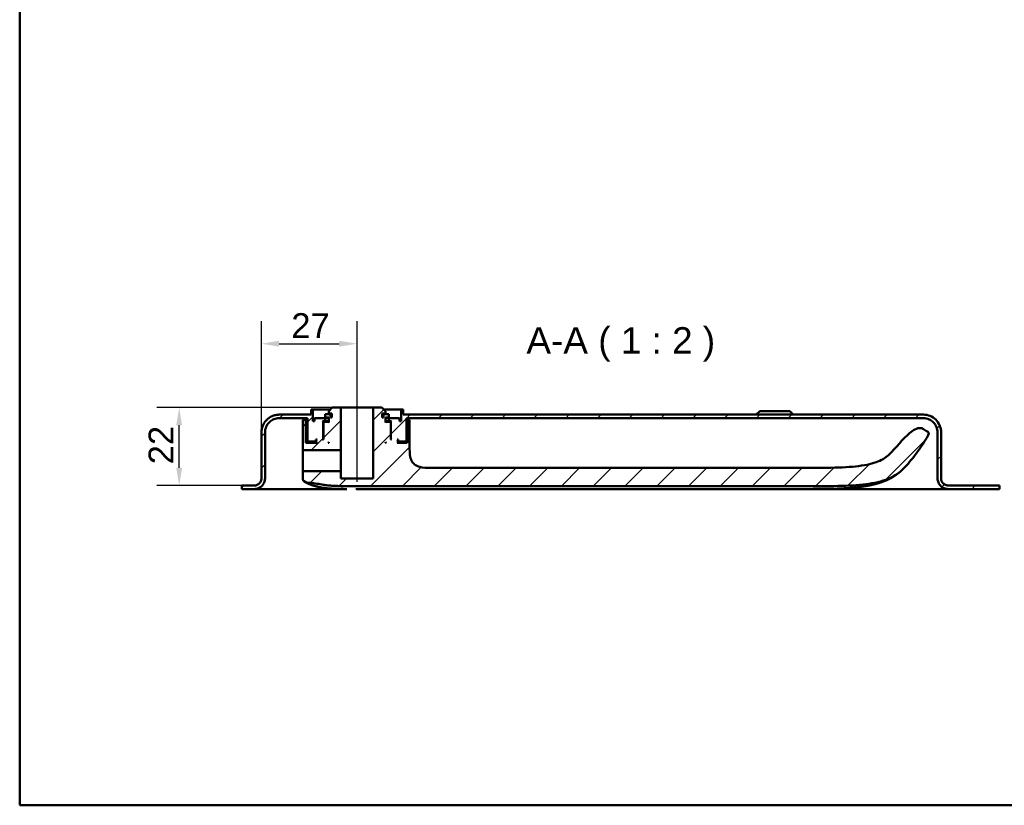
# Model space of a CAD drawing. Header units: millimetres. Extents: x 20 to 833, y 20 to 574.
# Tile 1 of 10: x 20 to 298, y 20 to 242. Entities that reach past the tile are written whole.
import ezdxf

# ---------------------------------------------------------------- set-up
doc = ezdxf.new("R2010")
doc.units = ezdxf.units.MM
doc.header["$LTSCALE"] = 2
for name, color, linetype, lineweight in [('Bemaßungen(DIN)', 7, 'Continuous', 25), ('Mittellinie(DIN)', 7, 'Continuous', 25), ('Sichtbare Kanten(DIN)', 7, 'Continuous', 50), ('Skizziergeometrie(DIN)', 7, 'Continuous', 50), ('Symbole(DIN)', 7, 'Continuous', 25)]:
    doc.layers.add(name, color=color, linetype=linetype, lineweight=lineweight)
doc.layers.add('Schraffur', color=179, linetype='Continuous', lineweight=9, true_color=0x1e1e47)
doc.styles.add('Aktuell-DINGroßer Text', font='arial.ttf')
doc.styles.add('STANDARD-DIN~0', font='arial.ttf')
doc.dimstyles.new('CAD-LAN', dxfattribs={"dimscale": 2, "dimtxt": 3.5, "dimasz": 2.5, "dimexe": 3.175, "dimexo": 0, "dimgap": 0.8, "dimtad": 1, "dimrnd": 1e-08, "dimtxsty": 'STANDARD-DIN~0', "dimcen": 0.09, "dimdle": 10, "dimclrd": 250, "dimclre": 250, "dimclrt": 250, "dimadec": 0, "dimazin": 2, "dimtfac": 1, "dimtmove": 0, "dimatfit": 3, "dimfxl": 1, "dimtolj": 1, "dimtzin": 0, "dimlwd": 25, "dimlwe": 25, "dimarcsym": 0})

# ---------------------------------------------------------------- blocks, each defined once
blk = doc.blocks.new('Ränder Standardrahmen')
at = {"layer": 'Skizziergeometrie(DIN)', "flags": 128}
blk.add_lwpolyline([(10, 10), (10, 287), (410, 287), (410, 10), (10, 10)], dxfattribs=at)
blk = doc.blocks.new('*D24')
at = {"layer": 'Bemaßungen(DIN)', "color": 250, "linetype": 'Continuous', "lineweight": 25, "true_color": 0x3f3f3f, "transparency": 16777216}
for p, q in [((88.3, 125.34), (88.3, 156.73)), ((115.3, 137.34), (115.3, 156.73)), ((93.3, 150.38), (110.3, 150.38))]:
    blk.add_line(p, q, dxfattribs=at)
at = {"layer": 'Bemaßungen(DIN)', "color": 250, "linetype": 'Continuous', "true_color": 0x3f3f3f, "transparency": 16777216}
for points in [[(93.3, 151.22), (93.3, 149.55), (88.3, 150.38)], [(110.3, 151.22), (110.3, 149.55), (115.3, 150.38)]]:
    blk.add_solid(points, dxfattribs=at)
at = {"layer": 'Defpoints', "color": 0, "linetype": 'Continuous', "transparency": 16777216}
for p in [(115.3, 150.38), (115.3, 137.34), (88.3, 125.34)]:
    blk.add_point(p, dxfattribs=at)
at = {"layer": 'Bemaßungen(DIN)', "color": 250, "linetype": 'Continuous', "lineweight": 25, "true_color": 0x3f3f3f, "transparency": 16777216, "insert": (96.73, 159.01), "char_height": 7, "attachment_point": 1, "style": 'STANDARD-DIN~0'}
blk.add_mtext('\\A1;27', dxfattribs=at)
blk = doc.blocks.new('*D25')
at = {"layer": 'Bemaßungen(DIN)', "color": 250, "linetype": 'Continuous', "lineweight": 25, "true_color": 0x3f3f3f, "transparency": 16777216}
for p, q in [((108.3, 132.34), (58.7, 132.34)), ((65.05, 115.34), (65.05, 127.34)), ((83.8, 110.34), (58.7, 110.34))]:
    blk.add_line(p, q, dxfattribs=at)
at = {"layer": 'Bemaßungen(DIN)', "color": 250, "linetype": 'Continuous', "true_color": 0x3f3f3f, "transparency": 16777216}
for points in [[(64.22, 127.34), (65.89, 127.34), (65.05, 132.34)], [(64.22, 115.34), (65.89, 115.34), (65.05, 110.34)]]:
    blk.add_solid(points, dxfattribs=at)
at = {"layer": 'Defpoints', "color": 0, "linetype": 'Continuous', "transparency": 16777216}
for p in [(65.05, 132.34), (108.3, 132.34), (83.8, 110.34)]:
    blk.add_point(p, dxfattribs=at)
at = {"layer": 'Bemaßungen(DIN)', "color": 250, "linetype": 'Continuous', "lineweight": 25, "true_color": 0x3f3f3f, "transparency": 16777216, "insert": (56.42, 116.31), "char_height": 7, "attachment_point": 1, "rotation": 90, "style": 'STANDARD-DIN~0'}
blk.add_mtext('\\A1;22', dxfattribs=at)

msp = doc.modelspace()

# ---------------------------------------------------------------- hatches: boundary and pattern name
at = {"layer": 'Schraffur'}
h = msp.add_hatch(dxfattribs=at)
h.set_pattern_fill('ANSI31', color=256, scale=50.8, style=0)
h.set_pattern_definition([(45, (0, 0), (-4.49013, 4.49013), [])])
edge = h.paths.add_edge_path()
edge.add_spline(control_points=[(270.529, 116.021), (271.676, 117.295), (272.751, 118.626), (274.768, 121.414), (275.704, 122.864), (276.564, 124.361)], knot_values=[-1.0323361, -1.0323361, -1.0323361, -1.0323361, -0.5182091, -0.5182091, -0.0000071, -0.0000071, -0.0000071, -0.0000071], degree=3, periodic=0)
edge.add_spline(control_points=[(276.564, 124.361), (276.651, 124.513), (276.74, 124.668), (276.803, 124.895), (276.815, 124.969), (276.806, 125.112), (276.789, 125.177), (276.721, 125.317), (276.665, 125.384), (276.492, 125.546), (276.352, 125.632), (276.213, 125.717)], knot_values=[-0.1747326, -0.1747326, -0.1747326, -0.1747326, -0.122642, -0.122642, -0.09872, -0.09872, -0.076506, -0.076506, -0.0486237, -0.0486237, -0.000008, -0.000008, -0.000008, -0.000008], degree=3, periodic=0)
edge.add_line((276.213, 125.717), (275.346, 126.247))
edge.add_spline(control_points=[(275.346, 126.247), (275.246, 126.308), (275.138, 126.374), (274.891, 126.484), (274.752, 126.531), (274.376, 126.587), (274.106, 126.587), (273.147, 126.349), (272.561, 125.999), (270.148, 124.351), (268.302, 121.819), (266.326, 119.782)], knot_values=[-1.2874361, -1.2874361, -1.2874361, -1.2874361, -1.2013746, -1.2013746, -1.1219386, -1.1219386, -1.0228769, -1.0228769, -0.8514442, -0.8514442, -0.0000003, -0.0000003, -0.0000003, -0.0000003], degree=3, periodic=0)
edge.add_spline(control_points=[(266.326, 119.782), (265.582, 119.015), (264.734, 118.231), (262.203, 116.919), (260.684, 116.424), (254.451, 115.333), (248.868, 115.333), (242.017, 115.333)], knot_values=[-4.1260149, -4.1260149, -4.1260149, -4.1260149, -3.0511221, -3.0511221, -2.0553656, -2.0553656, 0, 0, 0, 0], degree=3, periodic=0)
edge.add_line((242.017, 115.333), (136.165, 115.333))
edge.add_spline(control_points=[(136.165, 115.333), (135.038, 115.333), (133.955, 115.333), (132.573, 115.697), (132.158, 115.866), (131.44, 116.352), (131.152, 116.644), (130.635, 117.434), (130.46, 117.931), (130.165, 119.327), (130.165, 120.309), (130.165, 121.333)], knot_values=[-1.1173729, -1.1173729, -1.1173729, -1.1173729, -0.7826717, -0.7826717, -0.6296764, -0.6296764, -0.486522, -0.486522, -0.3073065, -0.3073065, 0, 0, 0, 0], degree=3, periodic=0)
edge.add_line((130.165, 121.333), (130.165, 128.845))
edge.add_line((130.165, 128.845), (129.463, 128.845))
edge.add_line((129.463, 128.845), (129.463, 122.345))
edge.add_line((129.463, 122.345), (126.602, 122.345))
edge.add_line((126.602, 122.345), (126.802, 122.545))
edge.add_line((126.802, 122.545), (126.802, 123.145))
edge.add_line((126.802, 123.145), (126.602, 123.345))
edge.add_line((126.602, 123.345), (126.902, 123.345))
edge.add_line((126.902, 123.345), (126.902, 122.845))
edge.add_line((126.902, 122.845), (127.002, 122.745))
edge.add_line((127.002, 122.745), (129.102, 122.745))
edge.add_line((129.102, 122.745), (129.302, 122.945))
edge.add_line((129.302, 122.945), (129.302, 129.345))
edge.add_line((129.302, 129.345), (275.302, 129.345))
edge.add_spline(control_points=[(275.302, 129.345), (275.581, 129.345), (275.858, 129.316), (276.394, 129.203), (276.651, 129.121), (277.381, 128.803), (277.817, 128.499), (278.537, 127.752), (278.819, 127.319), (279.205, 126.368), (279.302, 125.86), (279.302, 125.345)], knot_values=[-0.6314442, -0.6314442, -0.6314442, -0.6314442, -0.5478443, -0.5478443, -0.4667749, -0.4667749, -0.3085769, -0.3085769, -0.1547676, -0.1547676, 0, 0, 0, 0], degree=3, periodic=0)
edge.add_line((279.302, 125.345), (279.302, 112.345))
edge.add_spline(control_points=[(279.302, 112.345), (279.302, 112.136), (279.324, 111.928), (279.408, 111.526), (279.47, 111.333), (279.708, 110.786), (279.936, 110.458), (280.497, 109.918), (280.821, 109.707), (281.535, 109.418), (281.915, 109.345), (282.302, 109.345)], knot_values=[-0.4735831, -0.4735831, -0.4735831, -0.4735831, -0.4108832, -0.4108832, -0.3500812, -0.3500812, -0.2314327, -0.2314327, -0.1160757, -0.1160757, 0, 0, 0, 0], degree=3, periodic=0)
edge.add_line((282.302, 109.345), (296.802, 109.345))
edge.add_line((296.802, 109.345), (296.802, 110.345))
edge.add_line((296.802, 110.345), (282.302, 110.345))
edge.add_spline(control_points=[(282.302, 110.345), (282.163, 110.345), (282.025, 110.359), (281.757, 110.415), (281.628, 110.456), (281.263, 110.615), (281.045, 110.767), (280.685, 111.141), (280.544, 111.357), (280.351, 111.833), (280.302, 112.087), (280.302, 112.345)], knot_values=[-0.3157143, -0.3157143, -0.3157143, -0.3157143, -0.2739221, -0.2739221, -0.2333875, -0.2333875, -0.1542884, -0.1542884, -0.0773838, -0.0773838, 0, 0, 0, 0], degree=3, periodic=0)
edge.add_line((280.302, 112.345), (280.302, 125.345))
edge.add_spline(control_points=[(280.302, 125.345), (280.302, 125.692), (280.267, 126.039), (280.126, 126.709), (280.023, 127.03), (279.626, 127.943), (279.246, 128.488), (278.312, 129.388), (277.771, 129.741), (276.581, 130.223), (275.947, 130.345), (275.302, 130.345)], knot_values=[-0.7893052, -0.7893052, -0.7893052, -0.7893052, -0.6848053, -0.6848053, -0.5834686, -0.5834686, -0.3857211, -0.3857211, -0.1934595, -0.1934595, 0, 0, 0, 0], degree=3, periodic=0)
edge.add_line((275.302, 130.345), (128.302, 130.345))
edge.add_line((128.302, 130.345), (128.302, 131.845))
edge.add_line((128.302, 131.845), (127.802, 131.845))
edge.add_line((127.802, 131.845), (127.802, 128.545))
edge.add_line((127.802, 128.545), (127.302, 128.545))
edge.add_line((127.302, 128.545), (127.302, 129.345))
edge.add_line((127.302, 129.345), (124.302, 129.345))
edge.add_line((124.302, 129.345), (124.302, 128.545))
edge.add_line((124.302, 128.545), (125.052, 128.545))
edge.add_line((125.052, 128.545), (124.852, 128.345))
edge.add_line((124.852, 128.345), (124.852, 123.545))
edge.add_line((124.852, 123.545), (125.052, 123.345))
edge.add_line((125.052, 123.345), (124.802, 123.345))
edge.add_line((124.802, 123.345), (124.802, 128.145))
edge.add_line((124.802, 128.145), (124.602, 128.345))
edge.add_line((124.602, 128.345), (123.502, 128.345))
edge.add_line((123.502, 128.345), (123.302, 128.145))
edge.add_line((123.302, 128.145), (123.302, 129.545))
edge.add_line((123.302, 129.545), (124.319, 129.545))
edge.add_line((124.319, 129.545), (124.319, 130.445))
edge.add_line((124.319, 130.445), (122.817, 130.445))
edge.add_line((122.817, 130.445), (122.817, 129.545))
edge.add_line((122.817, 129.545), (122.402, 129.545))
edge.add_line((122.402, 129.545), (122.402, 130.645))
edge.add_line((122.402, 130.645), (123.302, 130.645))
edge.add_line((123.302, 130.645), (123.302, 131.345))
edge.add_line((123.302, 131.345), (122.302, 132.345))
edge.add_line((122.302, 132.345), (119.852, 132.345))
edge.add_line((119.852, 132.345), (119.852, 112.345))
edge.add_line((119.852, 112.345), (110.752, 112.345))
edge.add_line((110.752, 112.345), (110.752, 114.345))
edge.add_line((110.752, 114.345), (100.179, 114.345))
edge.add_spline(control_points=[(100.179, 114.345), (100.165, 114.345), (100.151, 114.343), (100.124, 114.338), (100.111, 114.334), (100.075, 114.318), (100.053, 114.303), (100.017, 114.265), (100.003, 114.244), (99.984, 114.196), (99.979, 114.171), (99.979, 114.145)], knot_values=[-0.0315719, -0.0315719, -0.0315719, -0.0315719, -0.0273918, -0.0273918, -0.0233382, -0.0233382, -0.0154284, -0.0154284, -0.0077381, -0.0077381, 0, 0, 0, 0], degree=3, periodic=0)
edge.add_line((99.979, 114.145), (99.979, 112.569))
edge.add_spline(control_points=[(99.979, 112.569), (99.979, 112.418), (99.979, 112.27), (100.015, 112.039), (100.039, 111.953), (100.123, 111.792), (100.181, 111.724), (100.384, 111.552), (100.558, 111.474), (100.738, 111.393)], knot_values=[-0.1648888, -0.1648888, -0.1648888, -0.1648888, -0.1216223, -0.1216223, -0.0914607, -0.0914607, -0.0593273, -0.0593273, -0.0000074, -0.0000074, -0.0000074, -0.0000074], degree=3, periodic=0)
edge.add_line((100.738, 111.393), (101.307, 111.136))
edge.add_spline(control_points=[(101.307, 111.136), (101.36, 111.112), (101.402, 111.094), (101.497, 111.075), (101.543, 111.077), (101.602, 111.079)], knot_values=[-0.0352044, -0.0352044, -0.0352044, -0.0352044, -0.0177737, -0.0177737, 0, 0, 0, 0], degree=3, periodic=0)
edge.add_spline(control_points=[(101.602, 111.079), (102.239, 111.099), (102.874, 111.033), (104.154, 110.829), (104.783, 110.691), (105.38, 110.588)], knot_values=[-0.3581126, -0.3581126, -0.3581126, -0.3581126, -0.1813191, -0.1813191, 0, 0, 0, 0], degree=3, periodic=0)
edge.add_spline(control_points=[(105.38, 110.588), (105.814, 110.513), (106.255, 110.452), (107.18, 110.347), (107.672, 110.305), (108.161, 110.274)], knot_values=[-0.279174, -0.279174, -0.279174, -0.279174, -0.1469208, -0.1469208, 0, 0, 0, 0], degree=3, periodic=0)
edge.add_spline(control_points=[(108.161, 110.274), (109.293, 110.201), (110.537, 110.178), (112.804, 110.158), (113.983, 110.16), (115.163, 110.16)], knot_values=[-0.6798684, -0.6798684, -0.6798684, -0.6798684, -0.3539335, -0.3539335, 0, 0, 0, 0], degree=3, periodic=0)
edge.add_line((115.163, 110.16), (242.017, 110.16))
edge.add_spline(control_points=[(242.017, 110.16), (249.894, 110.16), (255.463, 110.161), (262.315, 111.163), (264.324, 111.707), (268.197, 113.548), (269.466, 114.841), (270.529, 116.021)], knot_values=[-1.5083222, -1.5083222, -1.5083222, -1.5083222, -0.8447784, -0.8447784, -0.4766175, -0.4766175, 0, 0, 0, 0], degree=3, periodic=0)
h.paths.add_polyline_path([(123.302, 122.345), (123.302, 122.545), (123.502, 122.345)], flags=0)
edge = h.paths.add_edge_path()
edge.add_line((89.302, 112.345), (89.302, 125.345))
edge.add_spline(control_points=[(89.302, 125.345), (89.302, 125.623), (89.331, 125.9), (89.444, 126.436), (89.526, 126.693), (89.844, 127.423), (90.148, 127.86), (90.895, 128.58), (91.328, 128.862), (92.279, 129.247), (92.786, 129.345), (93.302, 129.345)], knot_values=[-0.6314442, -0.6314442, -0.6314442, -0.6314442, -0.5478443, -0.5478443, -0.4667749, -0.4667749, -0.3085769, -0.3085769, -0.1547676, -0.1547676, 0, 0, 0, 0], degree=3, periodic=0)
edge.add_line((93.302, 129.345), (101.302, 129.345))
edge.add_line((101.302, 129.345), (101.302, 122.945))
edge.add_line((101.302, 122.945), (101.502, 122.745))
edge.add_line((101.502, 122.745), (103.602, 122.745))
edge.add_line((103.602, 122.745), (103.702, 122.845))
edge.add_line((103.702, 122.845), (103.702, 123.345))
edge.add_line((103.702, 123.345), (104.002, 123.345))
edge.add_line((104.002, 123.345), (103.802, 123.145))
edge.add_line((103.802, 123.145), (103.802, 122.545))
edge.add_line((103.802, 122.545), (104.002, 122.345))
edge.add_line((104.002, 122.345), (100.863, 122.345))
edge.add_line((100.863, 122.345), (100.863, 128.845))
edge.add_line((100.863, 128.845), (99.979, 128.845))
edge.add_line((99.979, 128.845), (99.979, 120.544))
edge.add_spline(control_points=[(99.979, 120.544), (99.979, 120.53), (99.98, 120.517), (99.986, 120.49), (99.99, 120.477), (100.006, 120.44), (100.021, 120.419), (100.058, 120.383), (100.08, 120.369), (100.128, 120.349), (100.153, 120.344), (100.179, 120.344)], knot_values=[-0.0315719, -0.0315719, -0.0315719, -0.0315719, -0.0273922, -0.0273922, -0.0233389, -0.0233389, -0.0154291, -0.0154291, -0.0077385, -0.0077385, 0, 0, 0, 0], degree=3, periodic=0)
edge.add_line((100.179, 120.344), (110.752, 120.344))
edge.add_line((110.752, 120.344), (110.752, 132.345))
edge.add_line((110.752, 132.345), (108.302, 132.345))
edge.add_line((108.302, 132.345), (107.302, 131.345))
edge.add_line((107.302, 131.345), (107.302, 130.645))
edge.add_line((107.302, 130.645), (108.202, 130.645))
edge.add_line((108.202, 130.645), (108.202, 129.545))
edge.add_line((108.202, 129.545), (107.788, 129.545))
edge.add_line((107.788, 129.545), (107.788, 130.445))
edge.add_line((107.788, 130.445), (106.286, 130.445))
edge.add_line((106.286, 130.445), (106.286, 129.545))
edge.add_line((106.286, 129.545), (107.302, 129.545))
edge.add_line((107.302, 129.545), (107.302, 128.145))
edge.add_line((107.302, 128.145), (107.102, 128.345))
edge.add_line((107.102, 128.345), (106.002, 128.345))
edge.add_line((106.002, 128.345), (105.802, 128.145))
edge.add_line((105.802, 128.145), (105.802, 123.345))
edge.add_line((105.802, 123.345), (105.552, 123.345))
edge.add_line((105.552, 123.345), (105.752, 123.545))
edge.add_line((105.752, 123.545), (105.752, 128.345))
edge.add_line((105.752, 128.345), (105.552, 128.545))
edge.add_line((105.552, 128.545), (106.302, 128.545))
edge.add_line((106.302, 128.545), (106.302, 129.345))
edge.add_line((106.302, 129.345), (103.302, 129.345))
edge.add_line((103.302, 129.345), (103.302, 128.545))
edge.add_line((103.302, 128.545), (102.802, 128.545))
edge.add_line((102.802, 128.545), (102.802, 131.845))
edge.add_line((102.802, 131.845), (102.302, 131.845))
edge.add_line((102.302, 131.845), (102.302, 130.345))
edge.add_line((102.302, 130.345), (93.302, 130.345))
edge.add_spline(control_points=[(93.302, 130.345), (92.954, 130.345), (92.608, 130.309), (91.938, 130.168), (91.616, 130.065), (90.704, 129.668), (90.159, 129.288), (89.259, 128.354), (88.906, 127.813), (88.424, 126.624), (88.302, 125.989), (88.302, 125.345)], knot_values=[-0.7893052, -0.7893052, -0.7893052, -0.7893052, -0.6848053, -0.6848053, -0.5834686, -0.5834686, -0.3857211, -0.3857211, -0.1934595, -0.1934595, 0, 0, 0, 0], degree=3, periodic=0)
edge.add_line((88.302, 125.345), (88.302, 112.345))
edge.add_spline(control_points=[(88.302, 112.345), (88.302, 112.205), (88.288, 112.067), (88.232, 111.799), (88.191, 111.67), (88.032, 111.305), (87.88, 111.087), (87.506, 110.727), (87.29, 110.586), (86.814, 110.393), (86.56, 110.345), (86.302, 110.345)], knot_values=[-0.3157221, -0.3157221, -0.3157221, -0.3157221, -0.2739221, -0.2739221, -0.2333875, -0.2333875, -0.1542884, -0.1542884, -0.0773838, -0.0773838, -0.0000019, -0.0000019, -0.0000019, -0.0000019], degree=3, periodic=0)
edge.add_line((86.302, 110.345), (83.802, 110.345))
edge.add_line((83.802, 110.345), (83.802, 110.315))
edge.add_line((83.802, 110.315), (82.802, 110.315))
edge.add_line((82.802, 110.315), (82.802, 109.345))
edge.add_line((82.802, 109.345), (86.302, 109.345))
edge.add_spline(control_points=[(86.302, 109.345), (86.511, 109.345), (86.719, 109.366), (87.121, 109.45), (87.314, 109.512), (87.861, 109.751), (88.189, 109.979), (88.729, 110.539), (88.94, 110.864), (89.229, 111.577), (89.302, 111.958), (89.302, 112.345)], knot_values=[-0.4735831, -0.4735831, -0.4735831, -0.4735831, -0.4108832, -0.4108832, -0.3500812, -0.3500812, -0.2314327, -0.2314327, -0.1160757, -0.1160757, 0, 0, 0, 0], degree=3, periodic=0)
h.paths.add_polyline_path([(107.302, 122.545), (107.302, 122.345), (107.102, 122.345)], flags=0)

# ---------------------------------------------------------------- linework, layer by layer
at = {"layer": 'Mittellinie(DIN)', "linetype": 'Continuous'}
msp.add_line((115.302, 111.345), (115.302, 137.345), dxfattribs=at)
at = {"layer": 'Sichtbare Kanten(DIN)'}
for p, q in [((102.802, 131.845), (102.302, 131.845)), ((102.302, 131.845), (102.302, 130.345)), ((102.802, 128.545), (102.802, 131.845)), ((102.802, 131.845), (107.802, 131.845)), ((108.302, 132.345), (107.302, 131.345)), ((107.302, 131.345), (107.302, 130.645)), ((110.752, 132.345), (108.302, 132.345)), ((110.752, 120.344), (110.752, 132.345)), ((110.752, 132.345), (119.852, 132.345)), ((122.302, 132.345), (119.852, 132.345)), ((119.852, 132.345), (119.852, 112.345)), ((123.302, 131.345), (122.302, 132.345)), ((122.802, 131.845), (127.802, 131.845)), ((123.302, 130.645), (123.302, 131.345)), ((128.302, 131.845), (127.802, 131.845)), ((127.802, 131.845), (127.802, 128.545)), ((128.302, 130.345), (128.302, 131.845)), ((229.052, 131.345), (228.052, 130.345)), ((229.052, 131.345), (237.552, 131.345)), ((237.552, 131.345), (238.552, 130.345)), ((102.302, 130.345), (93.302, 130.345)), ((93.302, 129.345), (101.302, 129.345)), ((100.863, 128.845), (99.979, 128.845)), ((99.979, 128.845), (99.979, 120.544)), ((100.863, 122.345), (100.863, 128.845)), ((101.302, 128.845), (100.863, 128.845)), ((101.302, 129.345), (101.302, 122.945)), ((103.302, 128.545), (102.802, 128.545)), ((106.302, 129.345), (103.302, 129.345)), ((103.302, 129.345), (103.302, 128.545)), ((105.752, 128.345), (105.552, 128.545)), ((105.552, 128.545), (106.302, 128.545)), ((105.752, 123.545), (105.752, 128.345)), ((105.752, 128.345), (106.002, 128.345)), ((106.002, 128.345), (105.802, 128.145)), ((105.802, 128.145), (105.802, 123.345)), ((107.102, 128.345), (106.002, 128.345)), ((107.788, 130.445), (106.286, 130.445)), ((106.286, 130.445), (106.286, 129.545)), ((106.286, 129.545), (107.302, 129.545)), ((106.302, 128.545), (106.302, 129.345)), ((106.302, 129.345), (107.302, 129.345)), ((107.302, 128.545), (106.302, 128.545)), ((107.302, 128.145), (107.102, 128.345)), ((107.302, 128.345), (107.102, 128.345)), ((107.302, 130.645), (108.202, 130.645)), ((107.302, 129.545), (107.302, 128.145)), ((107.788, 129.545), (107.788, 130.445)), ((108.202, 130.445), (107.788, 130.445)), ((108.202, 129.545), (107.788, 129.545)), ((108.202, 130.645), (108.202, 129.545)), ((122.402, 129.545), (122.402, 130.645)), ((122.402, 130.645), (123.302, 130.645)), ((122.817, 130.445), (122.402, 130.445)), ((122.817, 129.545), (122.402, 129.545)), ((124.319, 130.445), (122.817, 130.445)), ((122.817, 130.445), (122.817, 129.545)), ((123.302, 128.145), (123.302, 129.545)), ((123.302, 129.545), (124.319, 129.545)), ((123.302, 129.345), (124.302, 129.345)), ((124.302, 128.545), (123.302, 128.545)), ((123.502, 128.345), (123.302, 128.145)), ((123.502, 128.345), (123.302, 128.345)), ((124.602, 128.345), (123.502, 128.345)), ((127.302, 129.345), (124.302, 129.345)), ((124.302, 129.345), (124.302, 128.545)), ((124.302, 128.545), (125.052, 128.545)), ((124.319, 129.545), (124.319, 130.445)), ((124.802, 128.145), (124.602, 128.345)), ((124.602, 128.345), (124.852, 128.345)), ((124.802, 123.345), (124.802, 128.145)), ((125.052, 128.545), (124.852, 128.345)), ((124.852, 128.345), (124.852, 123.545)), ((127.302, 128.545), (127.302, 129.345)), ((127.802, 128.545), (127.302, 128.545)), ((275.302, 130.345), (128.302, 130.345)), ((129.302, 122.945), (129.302, 129.345)), ((129.302, 129.345), (275.302, 129.345)), ((129.463, 128.845), (129.302, 128.845)), ((130.165, 128.845), (129.463, 128.845)), ((129.463, 128.845), (129.463, 122.345)), ((130.165, 121.333), (130.165, 128.845)), ((88.302, 125.345), (88.302, 112.345)), ((88.302, 112.345), (88.302, 125.345)), ((89.302, 112.345), (89.302, 125.345)), ((276.213, 125.717), (275.346, 126.247)), ((279.302, 125.345), (279.302, 112.345)), ((280.302, 112.345), (280.302, 125.345)), ((280.302, 125.345), (280.302, 125.345)), ((280.302, 112.345), (280.302, 125.345)), ((101.302, 122.945), (101.502, 122.745)), ((101.502, 122.745), (103.602, 122.745)), ((103.602, 122.745), (103.702, 122.845)), ((103.602, 122.745), (103.802, 122.745)), ((103.702, 122.845), (103.702, 123.345)), ((103.702, 123.345), (104.002, 123.345)), ((103.802, 122.845), (103.702, 122.845)), ((104.002, 123.345), (103.802, 123.145)), ((103.802, 123.145), (103.802, 122.545)), ((103.802, 122.545), (104.002, 122.345)), ((105.552, 123.345), (105.752, 123.545)), ((105.802, 123.345), (105.552, 123.345)), ((105.802, 123.545), (105.752, 123.545)), ((107.102, 122.345), (107.302, 122.545)), ((107.302, 122.545), (107.302, 122.345)), ((123.302, 122.345), (123.302, 122.545)), ((123.302, 122.545), (123.502, 122.345)), ((124.852, 123.545), (124.802, 123.545)), ((125.052, 123.345), (124.802, 123.345)), ((124.852, 123.545), (125.052, 123.345)), ((126.802, 123.145), (126.602, 123.345)), ((126.602, 123.345), (126.902, 123.345)), ((126.602, 122.345), (126.802, 122.545)), ((126.802, 122.545), (126.802, 123.145)), ((126.902, 122.845), (126.802, 122.845)), ((126.802, 122.745), (127.002, 122.745)), ((126.902, 123.345), (126.902, 122.845)), ((126.902, 122.845), (127.002, 122.745)), ((127.002, 122.745), (129.102, 122.745)), ((129.102, 122.745), (129.302, 122.945)), ((100.179, 120.344), (110.752, 120.344)), ((104.002, 122.345), (100.863, 122.345)), ((107.302, 122.345), (107.102, 122.345)), ((110.752, 120.344), (110.752, 117.345)), ((123.502, 122.345), (123.302, 122.345)), ((129.463, 122.345), (126.602, 122.345)), ((110.752, 117.345), (110.752, 114.345)), ((99.979, 114.145), (99.979, 112.569)), ((110.752, 114.345), (100.179, 114.345)), ((110.752, 112.345), (110.752, 114.345)), ((242.017, 115.333), (136.165, 115.333)), ((88.302, 112.345), (88.302, 112.345)), ((100.738, 111.393), (101.307, 111.136)), ((119.852, 112.345), (110.752, 112.345)), ((83.802, 110.315), (82.802, 110.315)), ((82.802, 110.315), (82.802, 109.345)), ((82.802, 109.345), (82.802, 110.315)), ((82.802, 109.345), (86.302, 109.345)), ((86.302, 110.345), (83.802, 110.345)), ((83.802, 110.345), (83.802, 110.315)), ((83.802, 110.345), (83.802, 110.315)), ((111.841, 109.345), (86.302, 109.345)), ((112.46, 109.345), (111.841, 109.345)), ((115.163, 110.16), (242.017, 110.16)), ((187.007, 109.345), (163.375, 109.345)), ((256.764, 109.345), (236.823, 109.345)), ((276.99, 109.345), (256.764, 109.345)), ((282.302, 109.345), (276.99, 109.345)), ((296.802, 110.345), (282.302, 110.345)), ((282.302, 109.345), (296.802, 109.345)), ((296.802, 109.345), (296.802, 110.345)), ((296.802, 109.345), (296.802, 110.315)), ((296.802, 109.345), (296.802, 109.345))]:
    msp.add_line(p, q, dxfattribs=at)
for points, degree, knots in [([(93.302, 130.345), (92.954, 130.345), (92.608, 130.309), (91.938, 130.168), (91.616, 130.065), (90.704, 129.668), (90.159, 129.288), (89.259, 128.354), (88.906, 127.813), (88.424, 126.624), (88.302, 125.989), (88.302, 125.345)], 3, [-0.78930523, -0.78930523, -0.78930523, -0.78930523, -0.68480532, -0.68480532, -0.58346864, -0.58346864, -0.38572109, -0.38572109, -0.19345948, -0.19345948, 0, 0, 0, 0]), ([(89.302, 125.345), (89.302, 125.623), (89.331, 125.9), (89.444, 126.436), (89.526, 126.693), (89.844, 127.423), (90.148, 127.86), (90.895, 128.58), (91.328, 128.862), (92.279, 129.247), (92.786, 129.345), (93.302, 129.345)], 3, [-0.63144419, -0.63144419, -0.63144419, -0.63144419, -0.54784426, -0.54784426, -0.46677491, -0.46677491, -0.30857687, -0.30857687, -0.15476759, -0.15476759, 0, 0, 0, 0]), ([(280.302, 125.345), (280.302, 125.692), (280.267, 126.039), (280.126, 126.709), (280.023, 127.03), (279.626, 127.943), (279.246, 128.488), (278.312, 129.388), (277.771, 129.741), (276.581, 130.223), (275.947, 130.345), (275.302, 130.345)], 3, [-0.78930523, -0.78930523, -0.78930523, -0.78930523, -0.68480532, -0.68480532, -0.58346864, -0.58346864, -0.38572109, -0.38572109, -0.19345948, -0.19345948, 0, 0, 0, 0]), ([(275.302, 129.345), (275.581, 129.345), (275.858, 129.316), (276.394, 129.203), (276.651, 129.121), (277.381, 128.803), (277.817, 128.499), (278.537, 127.752), (278.819, 127.319), (279.205, 126.368), (279.302, 125.86), (279.302, 125.345)], 3, [-0.63144419, -0.63144419, -0.63144419, -0.63144419, -0.54784426, -0.54784426, -0.46677491, -0.46677491, -0.30857687, -0.30857687, -0.15476759, -0.15476759, 0, 0, 0, 0]), ([(275.346, 126.247), (275.246, 126.308), (275.138, 126.374), (274.891, 126.484), (274.752, 126.531), (274.376, 126.587), (274.106, 126.587), (273.147, 126.349), (272.561, 125.999), (270.148, 124.351), (268.302, 121.819), (266.326, 119.782)], 3, [-1.2874361, -1.2874361, -1.2874361, -1.2874361, -1.2013746, -1.2013746, -1.1219386, -1.1219386, -1.0228769, -1.0228769, -0.8514442, -0.8514442, -0.0000003, -0.0000003, -0.0000003, -0.0000003]), ([(276.564, 124.361), (276.651, 124.513), (276.74, 124.668), (276.803, 124.895), (276.815, 124.969), (276.806, 125.112), (276.789, 125.177), (276.721, 125.317), (276.665, 125.384), (276.492, 125.546), (276.352, 125.632), (276.213, 125.717)], 3, [-0.17473264, -0.17473264, -0.17473264, -0.17473264, -0.12264195, -0.12264195, -0.09871995, -0.09871995, -0.07650599, -0.07650599, -0.04862372, -0.04862372, -0.00000804, -0.00000804, -0.00000804, -0.00000804]), ([(276.213, 125.717), (276.357, 125.629), (276.505, 125.541), (276.661, 125.385), (276.695, 125.345), (276.753, 125.257), (276.776, 125.209), (276.806, 125.107), (276.812, 125.054), (276.809, 124.895), (276.777, 124.788), (276.711, 124.63), (276.68, 124.57), (276.643, 124.501), (276.635, 124.486), (276.615, 124.451), (276.605, 124.432), (276.591, 124.407), (276.586, 124.4), (276.58, 124.388), (276.577, 124.384), (276.574, 124.377), (276.572, 124.375), (276.57, 124.371), (276.569, 124.369), (276.567, 124.366), (276.567, 124.365), (276.566, 124.363), (276.565, 124.362), (276.564, 124.361)], 3, [0, 0, 0, 0, 0.05051559, 0.05051559, 0.06623846, 0.06623846, 0.08204345, 0.08204345, 0.09788017, 0.09788017, 0.12993928, 0.12993928, 0.14980794, 0.14980794, 0.15559386, 0.15559386, 0.16491787, 0.16491787, 0.16962555, 0.16962555, 0.171964, 0.171964, 0.17317906, 0.17317906, 0.1738357, 0.1738357, 0.17419008, 0.17419008, 0.17455971, 0.17455971, 0.17455971, 0.17455971]), ([(270.529, 116.021), (271.676, 117.295), (272.751, 118.626), (274.768, 121.414), (275.704, 122.864), (276.564, 124.361)], 3, [-1.0323361, -1.0323361, -1.0323361, -1.0323361, -0.5182091, -0.5182091, -0.0000071, -0.0000071, -0.0000071, -0.0000071]), ([(99.979, 120.544), (99.979, 120.53), (99.98, 120.517), (99.986, 120.49), (99.99, 120.477), (100.006, 120.44), (100.021, 120.419), (100.058, 120.383), (100.08, 120.369), (100.128, 120.349), (100.153, 120.344), (100.179, 120.344)], 3, [-0.031571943, -0.031571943, -0.031571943, -0.031571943, -0.027392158, -0.027392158, -0.023338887, -0.023338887, -0.015429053, -0.015429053, -0.007738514, -0.007738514, 0, 0, 0, 0]), ([(100.003, 117.345), (100.003, 117.762), (100.001, 118.393), (99.996, 119.135), (99.991, 119.621), (99.986, 120.023), (99.982, 120.32), (99.979, 120.504), (99.979, 120.544), (99.979, 120.544)], 3, [0, 0, 0, 0, 0.12296015, 0.18444022, 0.2459203, 0.30740037, 0.36888044, 0.43036052, 0.49150589, 0.49150589, 0.49150589, 0.49150589]), ([(136.165, 115.333), (135.038, 115.333), (133.955, 115.333), (132.573, 115.697), (132.158, 115.866), (131.44, 116.352), (131.152, 116.644), (130.635, 117.434), (130.46, 117.931), (130.165, 119.327), (130.165, 120.309), (130.165, 121.333)], 3, [-1.1173729, -1.1173729, -1.1173729, -1.1173729, -0.7826717, -0.7826717, -0.6296764, -0.6296764, -0.486522, -0.486522, -0.3073065, -0.3073065, 0, 0, 0, 0]), ([(266.326, 119.782), (265.582, 119.015), (264.734, 118.231), (262.203, 116.919), (260.684, 116.424), (254.451, 115.333), (248.868, 115.333), (242.017, 115.333)], 3, [-4.1260149, -4.1260149, -4.1260149, -4.1260149, -3.0511221, -3.0511221, -2.0553656, -2.0553656, 0, 0, 0, 0]), ([(99.979, 114.145), (99.979, 114.145), (99.979, 114.186), (99.982, 114.37), (99.986, 114.667), (99.991, 115.068), (99.996, 115.555), (100.001, 116.296), (100.003, 116.927), (100.003, 117.345)], 3, [0.49214697, 0.49214697, 0.49214697, 0.49214697, 0.5533206, 0.61480065, 0.6762807, 0.73776075, 0.7992408, 0.86072085, 0.98368095, 0.98368095, 0.98368095, 0.98368095]), ([(100.179, 114.345), (100.165, 114.345), (100.151, 114.343), (100.124, 114.338), (100.111, 114.334), (100.075, 114.318), (100.053, 114.303), (100.017, 114.265), (100.003, 114.244), (99.984, 114.196), (99.979, 114.171), (99.979, 114.145)], 3, [-0.031571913, -0.031571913, -0.031571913, -0.031571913, -0.0273918, -0.0273918, -0.023338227, -0.023338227, -0.015428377, -0.015428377, -0.007738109, -0.007738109, 0, 0, 0, 0]), ([(242.017, 110.16), (249.894, 110.16), (255.463, 110.161), (262.315, 111.163), (264.324, 111.707), (268.197, 113.548), (269.466, 114.841), (270.529, 116.021)], 3, [-1.5083222, -1.5083222, -1.5083222, -1.5083222, -0.8447784, -0.8447784, -0.4766175, -0.4766175, 0, 0, 0, 0]), ([(242.017, 109.345), (242.394, 109.346), (243.149, 109.346), (244.282, 109.347), (245.793, 109.349), (247.683, 109.365), (249.573, 109.397), (251.464, 109.455), (253.352, 109.546), (255.238, 109.683), (257.118, 109.876), (258.988, 110.143), (260.844, 110.501), (262.674, 110.976), (264.458, 111.595), (266.514, 112.548), (268.098, 113.601), (269.246, 114.628), (270.032, 115.469), (270.529, 116.021)], 5, [0, 0, 0, 0, 0, 0, 0.188639, 0.3776471, 0.5666552, 0.7556633, 0.9446714, 1.1336795, 1.3226876, 1.5116957, 1.7007038, 1.8897119, 2.07872, 2.2677281, 2.4567361, 2.6457442, 3.0237604, 3.0237604, 3.0237604, 3.0237604, 3.0237604, 3.0237604]), ([(88.302, 112.345), (88.302, 112.205), (88.288, 112.067), (88.232, 111.799), (88.191, 111.67), (88.032, 111.305), (87.88, 111.087), (87.506, 110.727), (87.29, 110.586), (86.814, 110.393), (86.56, 110.345), (86.302, 110.345)], 3, [-0.31572209, -0.31572209, -0.31572209, -0.31572209, -0.27392213, -0.27392213, -0.23338746, -0.23338746, -0.15428844, -0.15428844, -0.07738379, -0.07738379, -0.00000194, -0.00000194, -0.00000194, -0.00000194]), ([(86.302, 109.345), (86.511, 109.345), (86.719, 109.366), (87.121, 109.45), (87.314, 109.512), (87.861, 109.751), (88.189, 109.979), (88.729, 110.539), (88.94, 110.864), (89.229, 111.577), (89.302, 111.958), (89.302, 112.345)], 3, [-0.47358314, -0.47358314, -0.47358314, -0.47358314, -0.41088319, -0.41088319, -0.35008119, -0.35008119, -0.23143265, -0.23143265, -0.11607569, -0.11607569, 0, 0, 0, 0]), ([(99.979, 112.569), (99.979, 112.418), (99.979, 112.27), (100.015, 112.039), (100.039, 111.953), (100.123, 111.792), (100.181, 111.724), (100.384, 111.552), (100.558, 111.474), (100.738, 111.393)], 3, [-0.1648888, -0.1648888, -0.1648888, -0.1648888, -0.12162228, -0.12162228, -0.09146067, -0.09146067, -0.0593273, -0.0593273, -0.00000738, -0.00000738, -0.00000738, -0.00000738]), ([(102.653, 110.414), (102.555, 110.446), (102.46, 110.478), (102.067, 110.614), (101.797, 110.719), (101.283, 110.938), (101.057, 111.048), (100.546, 111.33), (100.349, 111.513), (100.196, 111.706), (100.204, 111.697), (100.159, 111.755), (100.159, 111.756), (100.146, 111.772)], 3, [0.9123892, 0.9123892, 0.9123892, 0.9123892, 0.9497568, 0.9497568, 1.0715078, 1.0715078, 1.2223249, 1.2223249, 1.51461, 1.51461, 1.8291708, 1.8291708, 2.2485694, 2.2485694, 2.2485694, 2.2485694]), ([(279.302, 112.345), (279.302, 112.136), (279.324, 111.928), (279.408, 111.526), (279.47, 111.333), (279.708, 110.786), (279.936, 110.458), (280.497, 109.918), (280.821, 109.707), (281.535, 109.418), (281.915, 109.345), (282.302, 109.345)], 3, [-0.47358314, -0.47358314, -0.47358314, -0.47358314, -0.41088319, -0.41088319, -0.35008119, -0.35008119, -0.23143265, -0.23143265, -0.11607569, -0.11607569, 0, 0, 0, 0]), ([(282.302, 110.345), (282.163, 110.345), (282.025, 110.359), (281.757, 110.415), (281.628, 110.456), (281.263, 110.615), (281.045, 110.767), (280.685, 111.141), (280.544, 111.357), (280.351, 111.833), (280.302, 112.087), (280.302, 112.345)], 3, [-0.31571434, -0.31571434, -0.31571434, -0.31571434, -0.27392213, -0.27392213, -0.23338746, -0.23338746, -0.15428844, -0.15428844, -0.07738379, -0.07738379, 0, 0, 0, 0]), ([(101.307, 111.136), (101.36, 111.112), (101.402, 111.094), (101.497, 111.075), (101.543, 111.077), (101.602, 111.079)], 3, [-0.035204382, -0.035204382, -0.035204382, -0.035204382, -0.017773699, -0.017773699, -0.000000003, -0.000000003, -0.000000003, -0.000000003]), ([(101.602, 111.079), (102.239, 111.099), (102.874, 111.033), (104.154, 110.829), (104.783, 110.691), (105.379, 110.588)], 3, [-0.35811259, -0.35811259, -0.35811259, -0.35811259, -0.18131912, -0.18131912, 0, 0, 0, 0]), ([(102.305, 110.536), (102.432, 110.489), (102.733, 110.383), (103.175, 110.244), (103.692, 110.105), (104.255, 109.977), (104.611, 109.904), (104.713, 109.884)], 5, [19.29728714, 19.29728714, 19.29728714, 19.29728714, 19.29728714, 19.29728714, 19.41438271, 19.54730419, 19.60041559, 19.60041559, 19.60041559, 19.60041559, 19.60041559, 19.60041559]), ([(111.358, 109.355), (111.351, 109.355), (111.345, 109.355), (111.285, 109.355), (111.232, 109.356), (110.893, 109.36), (110.608, 109.364), (109.563, 109.385), (108.802, 109.412), (107.236, 109.515), (106.425, 109.598), (105.107, 109.802), (104.583, 109.903), (104.088, 110.018)], 3, [0.00817974, 0.00817974, 0.00817974, 0.00817974, 0.01005578, 0.01005578, 0.02609863, 0.02609863, 0.11166158, 0.11166158, 0.33990077, 0.33990077, 0.58274555, 0.58274555, 0.74497816, 0.74497816, 0.74497816, 0.74497816]), ([(105.38, 110.588), (105.814, 110.513), (106.255, 110.452), (107.18, 110.347), (107.672, 110.305), (108.161, 110.274)], 3, [-0.27917395, -0.27917395, -0.27917395, -0.27917395, -0.14692081, -0.14692081, 0, 0, 0, 0]), ([(108.161, 110.274), (109.293, 110.201), (110.537, 110.178), (112.804, 110.158), (113.983, 110.16), (115.163, 110.16)], 3, [-0.67986841, -0.67986841, -0.67986841, -0.67986841, -0.35393347, -0.35393347, 0, 0, 0, 0]), ([(115.158, 109.345), (115.165, 109.345), (118.311, 109.345), (124.646, 109.345), (134.201, 109.345), (146.878, 109.345), (162.729, 109.345), (178.595, 109.345), (194.448, 109.346), (208.715, 109.345), (221.406, 109.346), (230.92, 109.345), (237.26, 109.346), (240.431, 109.345), (242.017, 109.345)], 5, [20.6437384, 20.6437384, 20.6437384, 20.6437384, 20.6437384, 20.6437384, 20.6474288, 22.2330696, 23.8187104, 25.4043512, 26.989992, 28.5756328, 30.1612736, 31.7469144, 32.5397348, 33.3329244, 33.3329244, 33.3329244, 33.3329244, 33.3329244, 33.3329244])]:
    msp.add_open_spline(points, degree=degree, knots=knots, dxfattribs=at)

# ---------------------------------------------------------------- block references
at = {"xscale": 2, "yscale": 2, "zscale": 2}
msp.add_blockref('Ränder Standardrahmen', (0, 0), dxfattribs=at)

# ---------------------------------------------------------------- texts
at = {"layer": 'Symbole(DIN)', "color": 7, "insert": (163.151, 145.345), "char_height": 7.4676, "attachment_point": 7, "style": 'Aktuell-DINGroßer Text'}
msp.add_mtext('A-A ( 1 : 2 )', dxfattribs=at)

# ---------------------------------------------------------------- dimensions: what is measured, and where the dimension line sits
at = {"layer": 'Bemaßungen(DIN)', "color": 250, "linetype": 'Continuous', "lineweight": 25, "true_color": 0x3f3f3f}
for base, p1, p2, angle, picture, middle in [((115.302, 150.384), (88.302, 125.345), (115.302, 137.345), 180, '*D24', (101.802, 150.384)), ((65.052, 132.345), (83.802, 110.345), (108.302, 132.345), 90, '*D25', (65.052, 121.345))]:
    dim = msp.add_linear_dim(base=base, p1=p1, p2=p2, angle=angle, dimstyle='CAD-LAN', override={"dimgap": 0.8, "dimdec": 2, "dimtol": 0, "dimlim": 0, "dimtp": 0, "dimtm": 0, "dimtdec": 2, "dimtofl": 0, "dimatfit": 1}, dxfattribs=at)
    dim.commit()
    dim.dimension.update_dxf_attribs({"geometry": picture, "text_midpoint": middle, "dimtype": 160})

doc.saveas('drawing.dxf')
